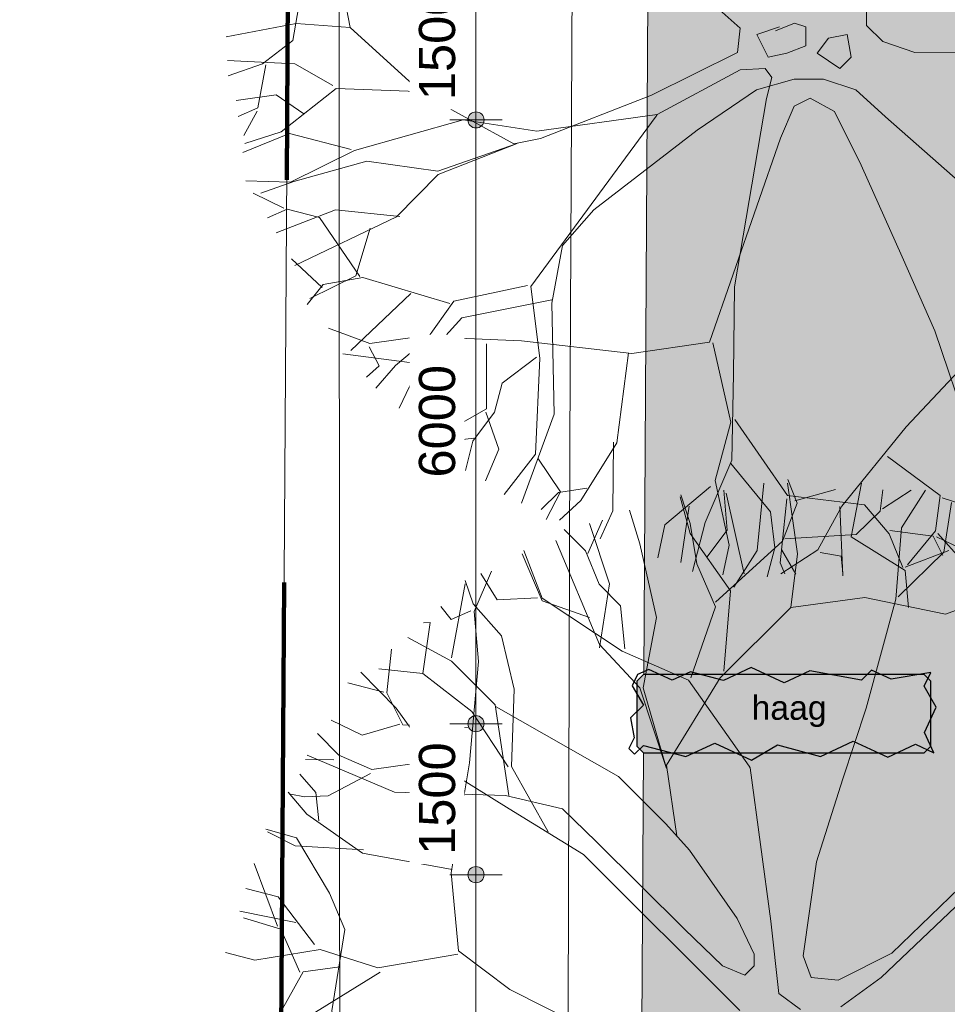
# Model space of a CAD drawing. Header units: millimetres. Extents: x -159785 to 90015, y -49332 to 203345.
# Tile 40 of 63: x -78339 to -69123, y 80529 to 90313. Entities that reach past the tile are written whole.
import ezdxf

# ---------------------------------------------------------------- set-up
doc = ezdxf.new("R2010")
doc.units = ezdxf.units.MM
doc.linetypes.add('IMPORT-KG-PERCEEL-SO', pattern=[19000, 5500, -2000, 0, -2000, 5500, -2000, 0, -2000])
for name, color, linetype, lineweight in [('A--A23__Vloeren', 8, 'Continuous', 9), ('A--L$01A__Algemeen', 7, 'Continuous', 9), ('A--L23__Vloeren', 3, 'Continuous', 9), ('A--LD20__DetailPenFijn', 2, 'Continuous', 9), ('A--LD30__DetailPenMiddel', 3, 'Continuous', 9), ('A--M$01A__Algemeen', 1, 'Continuous', 13), ('A--M$01A__Algemeen-200', 1, 'Continuous', 13), ('A--T$01A__Algemeen', 1, 'Continuous', 13), ('B-WE-KG-GRENS_PERCEEL-G', 30, 'IMPORT-KG-PERCEEL-SO', 25), ('B-WE-OG-TERREIN_ERF-GV', 10, 'Continuous', 20), ('B-WE-OG-TERREIN_OEVER-GV', 10, 'Continuous', 20), ('B-WE-OG-WATER-GV', 4, 'Continuous', 20), ('Montfoort-BGT_aangepast_dwg', 8, 'Continuous', 9), ('Montfoort-KAD_aangepast_dwg', 8, 'Continuous', 9)]:
    doc.layers.add(name, color=color, linetype=linetype, lineweight=lineweight)
doc.styles.add('Arial', font='arial.ttf', dxfattribs={"height": 360})
doc.styles.add('Arial_1', font='arial.ttf', dxfattribs={"height": 240})
doc.dimstyles.new('00_ARC_dimension_1_8mm_afgerond', dxfattribs={"dimscale": 304.8, "dimtxt": 367.293384, "dimasz": 2.099738, "dimexe": 0.853018, "dimexo": 0.0625, "dimgap": 0.328084, "dimtad": 1, "dimdec": 0, "dimrnd": 10, "dimzin": 0, "dimdsep": 46, "dimtxsty": 'Arial', "dimblk1": 'DOTSMALL', "dimblk2": 'DOTSMALL', "dimsah": 1, "dimcen": 0.09, "dimdle": 0.853018, "dimadec": 3, "dimazin": 0, "dimtfac": 1, "dimtdec": 4, "dimtix": 1, "dimtmove": 0, "dimatfit": 3, "dimfxl": 0.853018, "dimfxlon": 1, "dimtvp": 1, "dimtfill": 1, "dimtolj": 1, "dimtzin": 0, "dimarcsym": 2})

# ---------------------------------------------------------------- blocks, each defined once
blk = doc.blocks.new('Montfoort-KAD_aangepast_dwg-2079012-00 Terrein')
at = {"layer": 'B-WE-KG-GRENS_PERCEEL-G', "color": 20, "lineweight": 100, "flags": 128}
blk.add_lwpolyline([(-54284.5, 153418), (-55120.5, 152643), (-56741.5, 151141), (-60450.5, 147523), (-62948.5, 145117), (-63096.5, 144973), (-91308.5, 117039), (-90221.5, 108700), (-90007.5, 106964), (-83169.5, 51422), (-82080.5, 43335), (-80076.5, 30077), (-78588.5, 20148), (-76973.5, 9625), (-75168.5, -1908), (-73237.5, -15841), (-70281.5, -12213), (-66701.5, -7763), (-63537.5, -3908), (-56896.5, 4253), (-54316.5, 7093), (-51376.5, 10773), (-51099.5, 11080), (-48629.5, 13817), (-47856.5, 14673), (-45962.5, 16825), (-37796.5, 27733), (-28336.5, 41693), (-19584.5, 55036), (-15716.5, 60933), (-14652.5, 62720), (-12775.5, 65185), (-11196.5, 67645), (-9509.5, 70144), (-6866.5, 74129), (-5099.5, 76362), (543.5, 86853), (970.5, 87669), (5719.5, 96087), (15523.5, 114613), (21843.5, 126333), (23502.5, 129584), (27859.5, 138119)], dxfattribs=at)
blk = doc.blocks.new('Montfoort-BGT_aangepast_dwg-2210655-00 Terrein')
at = {"layer": 'B-WE-OG-TERREIN_ERF-GV', "color": 8, "lineweight": 9}
for p, q in [((135027.9, -177973.6), (136706.6, -184484.6)), ((136900.2, -185235.7), (138588.8, -191785.1))]:
    blk.add_line(p, q, dxfattribs=at)
at = {"layer": 'B-WE-OG-TERREIN_ERF-GV', "color": 8, "lineweight": 9, "flags": 128}
blk.add_lwpolyline([(105717.8, -169327.9), (124124.1, -164200.2), (136827.6, -213470.3), (138601, -212978), (140023.7, -212549.4), (138746.1, -206813.1), (131371.2, -178112.4), (124707.2, -153794.7), (121964.1, -143377), (104968.8, -165878.6)], close=True, dxfattribs=at)
at = {"layer": 'B-WE-OG-TERREIN_OEVER-GV', "color": 8, "lineweight": 9}
for p, q in [((136706.6, -184484.6), (135027.9, -177973.6)), ((138588.8, -191785.1), (136900.2, -185235.7))]:
    blk.add_line(p, q, dxfattribs=at)
at = {"layer": 'B-WE-OG-TERREIN_OEVER-GV', "color": 8, "lineweight": 9, "flags": 128}
for points in [[(127708.2, -152660.2), (135410.5, -182454.8), (141669.8, -206459), (154195.4, -253976.4)], [(156528.1, -271373.9), (153054, -258874), (149945, -247547.8), (142202.6, -217086.8), (125359.6, -153421.7)], [(124707.2, -153794.7), (131371.2, -178112.4), (138746.1, -206813.1), (140023.7, -212549.4), (146478.4, -241533.9), (147607.4, -245626.6), (154125.7, -271704.7)]]:
    blk.add_lwpolyline(points, dxfattribs=at)
at = {"layer": 'B-WE-OG-WATER-GV', "color": 8, "lineweight": 9, "flags": 128}
for points in [[(154195.4, -253976.4), (141669.8, -206459), (135410.5, -182454.8), (127708.2, -152660.2)], [(125359.6, -153421.7), (142202.6, -217086.8), (149945, -247547.8), (153054, -258874), (156528.1, -271373.9)]]:
    blk.add_lwpolyline(points, dxfattribs=at)
blk = doc.blocks.new('90_GM_boom - 90_GM_boom-2244026-00 Terrein')
at = {"layer": 'A--LD20__DetailPenFijn', "color": 8}
for p, q in [((-438.8, 5110.8), (-372, 5777.7)), ((-38.4, 5077.5), (-138.5, 5777.7)), ((-42, 5579.9), (-133.9, 5816.7)), ((495.5, 5244.2), (595.6, 5777.7)), ((-739.1, 5310.9), (-772.4, 5711)), ((-568.4, 4877.5), (-748.6, 5681.2)), ((-65.4, 5603.7), (336.8, 5717.7)), ((782.7, 5501), (808.5, 5713)), ((806.5, 5524.3), (1091.5, 5710.2)), ((993.2, 5333.8), (1233.1, 5708.8)), ((-1106.1, 5277.5), (-1206.2, 5644.3)), ((-1105.6, 5378.1), (-1197, 5662.1)), ((-187.5, 5203.9), (-42, 5579.9)), ((1415.2, 5093.7), (1491.2, 5588.3)), ((-1606.6, 5177.5), (-1706.7, 5511)), ((544.3, 5267.4), (782.7, 5501)), ((-2123, 5081.6), (-1978, 5410.4)), ((-2146.4, 5105.4), (-2356.4, 5319.7)), ((-1906.9, 4777.4), (-2107.1, 5377.6)), ((-1039.1, 4976.5), (-1105.6, 5378.1)), ((-939.3, 5044.1), (-739.1, 5310.9)), ((938.6, 4626.7), (993.2, 5333.8)), ((-2440.8, 5210.9), (-2007, 4177.2)), ((-705.7, 4710.7), (-1106.1, 5277.5)), ((-854.4, 4597.3), (-187.5, 5203.9)), ((-163.7, 5227.3), (544.3, 5267.4)), ((1029.4, 4910.8), (495.5, 5244.2)), ((-2759.6, 5111.5), (-2575.9, 4637.9)), ((-2008.3, 4773.8), (-2146.4, 5105.4)), ((-1439.8, 4443.9), (-1606.6, 5177.5)), ((-672.3, 4744), (-438.8, 5110.8)), ((962.4, 4650), (1415.2, 5093.7)), ((1029.4, 4944.1), (1463.2, 5110.8)), ((-2574.3, 4610.7), (-2774.5, 5077.5)), ((-105.1, 4544), (-38.4, 5077.5)), ((-3252, 4502.3), (-3078, 4904.9)), ((-854.9, 4550.1), (-1039.1, 4976.5)), ((1062.8, 4544), (1029.4, 4910.8)), ((-3262.6, 4581.2), (-3340.8, 4811.2)), ((-3024.2, 4618.7), (-3186.6, 4879.8)), ((-3475.2, 4043.8), (-3341.7, 4777.4)), ((-1798.3, 4559.4), (-2008.3, 4773.8)), ((-2007, 4143.8), (-1906.9, 4777.4)), ((-772.4, 3910.4), (-705.7, 4710.7)), ((-2623, 4638.4), (-3024.2, 4618.7)), ((-2575.9, 4637.9), (-1779.5, 4111.1)), ((-2107.1, 4443.9), (-2574.3, 4610.7)), ((-105.1, 4544), (629, 4644)), ((629, 4644), (1429.8, 4477.3)), ((644.1, 3544.6), (938.6, 4626.7)), ((1429.8, 4477.3), (1796.8, 4610.7)), ((-3479.3, 4423.7), (-3583.2, 4554.2)), ((-3284.2, 4510.7), (-3479.3, 4423.7)), ((-2979.6, 4261.2), (-3262.6, 4581.2)), ((-3208.3, 4008.5), (-3252, 4502.3)), ((-1755.6, 4134.4), (-1798.3, 4559.4)), ((-1098.2, 3844.9), (-854.9, 4550.1)), ((-805.8, 3843.7), (-105.1, 4544)), ((-1573.3, 3743.7), (-1439.8, 4443.9)), ((-3762.3, 3888.2), (-3687.2, 4393)), ((-3687.2, 4393), (-3753.8, 4389.7)), ((-3475.2, 4010.4), (-3909, 4243.9)), ((-2853.1, 3732.9), (-2979.6, 4261.2)), ((-4117.8, 3694.2), (-4073, 4130.5)), ((-2007, 4177.2), (-1606.6, 3743.7)), ((-1779.5, 4111.1), (-1122.1, 3821.5)), ((-3762.3, 3888.2), (-4198.5, 3933.3)), ((-3041.4, 3577), (-3475.2, 4010.4)), ((-3299.2, 2998.4), (-3208.3, 4008.5)), ((-4376.3, 3900.9), (-4026.3, 3543.6)), ((-3276.1, 3511.5), (-3762.3, 3888.2)), ((-1339.7, 2976.8), (-805.8, 3843.7)), ((-1122.1, 3821.5), (-517.8, 2966.4)), ((-4150.1, 3702.6), (-4505.2, 3795.2)), ((-2881.6, 2963.1), (-2853.1, 3732.9)), ((-1606.6, 3743.7), (-1339.7, 2943.4)), ((-1339.7, 2943.4), (-1573.3, 3743.7)), ((-3959, 3377.1), (-4117.8, 3694.2)), ((-4026.3, 3543.6), (-3631.1, 2997.2)), ((-2907.9, 2676.7), (-3041.4, 3577)), ((-1816.9, 2865), (-3033.6, 3557.9)), ((411.7, 2842.5), (644.1, 3544.6)), ((-4364.7, 3276.1), (-4670.7, 3424.8)), ((-2914.9, 2961.5), (-3276.1, 3511.5)), ((-3991.3, 3385.6), (-4364.7, 3276.1)), ((-3311.9, 3346.3), (-3959, 3377.1)), ((-4597.3, 3077.5), (-4807.3, 3291.9)), ((-4645, 3030.8), (-4928, 3033.6)), ((-4910, 3076.8), (-4042.4, 2710)), ((-4268.6, 2932.7), (-4597.3, 3077.5)), ((-3654.4, 3021), (-4268.6, 2932.7)), ((-3631.1, 2997.2), (-2904.7, 2541.9)), ((-3479.9, 1908.3), (-3299.2, 2998.4)), ((-2515.4, 2313.2), (-2881.6, 2963.1)), ((-1239.5, 2276.2), (-1339.7, 2976.8)), ((-517.8, 2966.4), (-508.2, 2951.2)), ((-508.2, 2951.2), (-303.3, 1427.6)), ((-4823.5, 2706.6), (-4983.6, 2886.1)), ((-4280.4, 2893.6), (-4703.4, 2672.1)), ((-1346, 2394.4), (-1816.9, 2865)), ((150.6, 2014.6), (411.7, 2842.5)), ((-4914.7, 2489.1), (-5098.6, 2709.4)), ((-4936.5, 2660.5), (-5071.4, 2687.2)), ((-4703.4, 2672.1), (-4936.5, 2660.5)), ((-4793.9, 2423.2), (-4823.5, 2706.6)), ((-4042.4, 2710), (-2941.3, 2676.7)), ((-2941.3, 2676.7), (-2374.1, 2543.3)), ((-4360.1, 2103.3), (-4914.7, 2489.1)), ((-2904.7, 2541.9), (-2165.9, 2088.4)), ((-2374.1, 2543.3), (-2036.7, 2215)), ((-1110.5, 2132.9), (-1346, 2394.4)), ((-5016.5, 2255.6), (-5321.2, 2340.7)), ((-5031.1, 2174.9), (-5304.8, 2315.1)), ((-4688.6, 1704), (-5016.5, 2255.6)), ((-4351.6, 2135.6), (-5031.1, 2174.9)), ((-2036.7, 2215), (-1162.8, 1348.5)), ((1975.6, 2153.3), (898.1, 1107.5)), ((-3471.5, 1940.6), (-4360.1, 2103.3)), ((-2165.9, 2088.4), (-613.4, 538)), ((-639.6, 1453.1), (-1110.5, 2132.9)), ((791.4, 867.3), (2055.5, 2072)), ((-5206.6, 1377.5), (-5437.9, 2000.8)), ((17.1, 1080.8), (150.6, 2014.6)), ((-3406.6, 1131.1), (-3479.9, 1908.3)), ((-5197.9, 1667), (-5520.8, 1751.2)), ((-4838.4, 1194.3), (-5197.9, 1667)), ((-4537.2, 1344), (-4688.6, 1704)), ((-5022.4, 1414.5), (-5579.7, 1525.3)), ((-5171.6, 1345.9), (-5544.6, 1461)), ((-469.5, 1100.1), (-639.6, 1453.1)), ((-303.3, 1427.6), (-223.2, 707.2)), ((-4983.6, 920.9), (-5171.6, 1345.9)), ((-4663.9, 535.9), (-4537.2, 1344)), ((-1162.8, 1348.5), (-783.5, 982.5)), ((-5430.7, 1038.5), (-5721.3, 1114.3)), ((-4782.3, 1145.1), (-5430.7, 1038.5)), ((-4209.5, 961.4), (-4782.3, 1145.1)), ((-3415, 1098.9), (-4209.5, 961.4)), ((-2896.9, 748.4), (-3406.6, 1131.1)), ((-469.5, 982.5), (-469.5, 1100.1)), ((97.2, 867.3), (17.1, 1080.8)), ((898.1, 1107.5), (364.2, 840.6)), ((-783.5, 982.5), (-561, 890.9)), ((-561, 890.9), (-469.5, 982.5)), ((-4950.2, 922.6), (-5256.8, 372.8)), ((-4185.6, 920.7), (-4967.3, 435.3)), ((-4585.6, 974.1), (-4950.2, 922.6)), ((364.2, 840.6), (97.2, 867.3)), ((390.9, 573.8), (791.4, 867.3)), ((-1934.7, 263.4), (-2896.9, 748.4)), ((-223.2, 707.2), (-9.6, 547.2)), ((-4527.6, -192.3), (-4663.9, 535.9)), ((-4967.3, 435.3), (-5096.2, -323.7)), ((-890.6, 13.6), (-650.4, -199.9)), ((604.5, 40.2), (604.5, -173.2)), ((-5063.7, -152.1), (-5758.1, -286.9)), ((-4527.6, -192.3), (-5063.7, -152.1)), ((-3793.4, -857.4), (-4527.6, -192.3)), ((-262.3, -187.2), (-487, -262.1)), ((-112.4, -149.8), (-299.7, -224.6)), ((0, -187.2), (-112.4, -149.8)), ((0, -374.4), (0, -187.2)), ((604.5, -173.2), (764.7, -333.3)), ((-650.4, -199.9), (-677.1, -440)), ((-487, -262.1), (-374.7, -486.7)), ((412.1, -262.1), (224.8, -299.5)), ((449.6, -486.7), (412.1, -262.1)), ((-5096.2, -323.7), (-5397.9, -555.2)), ((-187.3, -449.3), (0, -374.4)), ((224.8, -299.5), (112.4, -449.3)), ((764.7, -333.3), (1085, -440)), ((-677.1, -440), (-1531.4, -866.9)), ((-374.7, -486.7), (-187.3, -449.3)), ((112.4, -449.3), (337.2, -599)), ((337.2, -599), (449.6, -486.7)), ((1085, -440), (2806.5, -433)), ((-5077.2, -553.7), (-5746.5, -520.2)), ((-5397.9, -555.2), (-5739, -673)), ((-5365.6, -563.6), (-5442.7, -991.5)), ((-4699.2, -768.8), (-5077.2, -553.7)), ((-1476.8, -1057), (-652.6, -612.5)), ((-652.6, -612.5), (-404.1, -599.4)), ((-404.1, -599.4), (-338.6, -690.9)), ((-116.4, -706.8), (-490.2, -813.5)), ((-338.6, -690.9), (-391, -900.1)), ((177.3, -706.8), (-116.4, -706.8)), ((497.7, -813.5), (177.3, -706.8)), ((-5262.1, -863.6), (-5660, -916.8)), ((-4985.7, -1050.3), (-5262.1, -863.6)), ((-4664.3, -800.5), (-5210.5, -1228.5)), ((-3861.7, -827.4), (-4664.3, -800.5)), ((-2901, -1347.5), (-3793.4, -857.4)), ((-1531.4, -866.9), (-2635.5, -1296)), ((-490.2, -813.5), (-1077.5, -1213.8)), ((791.4, -1080.3), (497.7, -813.5)), ((-391, -900.1), (-709.7, -2769.1)), ((-249.9, -1293.8), (-116.4, -973.6)), ((-116.4, -973.6), (43.8, -893.6)), ((43.8, -893.6), (284.1, -1027)), ((-5442.7, -991.5), (-5637.8, -1078.4)), ((-5451.1, -1023.7), (-5583, -1265)), ((-1484.9, -1073.1), (-2732.9, -2766.1)), ((-2673.6, -1221.9), (-1476.8, -1057)), ((-1476.8, -1057), (-1484.9, -1073.1)), ((284.1, -1027), (551.1, -1560.6)), ((-4483.8, -1413.7), (-3404.4, -1109.3)), ((-3404.4, -1109.3), (-2673.6, -1221.9)), ((1917.6, -2076), (791.4, -1080.3)), ((-5129.6, -1245.4), (-5592.7, -1434.8)), ((-5210.5, -1228.5), (-5571.9, -1346.7)), ((-4516.1, -1405.3), (-5129.6, -1245.4)), ((-1077.5, -1213.8), (-2105.6, -2005.9)), ((-2867.7, -1345.9), (-3655.4, -1618.9)), ((-3653.7, -1652.2), (-2867.7, -1345.9)), ((-2635.5, -1296), (-2901, -1347.5)), ((-955, -3320.3), (-249.9, -1293.8)), ((-5118.2, -1730.8), (-4483.8, -1413.7)), ((-4361.4, -1520.4), (-5085.8, -1723.5)), ((-3655.4, -1618.9), (-4361.4, -1520.4)), ((551.1, -1560.6), (958.3, -2471.3)), ((-4066.8, -2073.7), (-3653.7, -1652.2)), ((-5563.1, -1718.2), (-5118.2, -1730.8)), ((-5085.8, -1723.5), (-5413.8, -1840)), ((-5185.5, -1988.9), (-5491.5, -1840.2)), ((-5153.2, -1997.3), (-5348.3, -2084.3)), ((-4671.2, -2003.5), (-5260.7, -2233.3)), ((-4830.3, -2081.5), (-5153.2, -1997.3)), ((-4033.5, -2072), (-4671.2, -2003.5)), ((-2105.6, -2005.9), (-2416.7, -2359.1)), ((-5077.6, -2558.3), (-4066.8, -2073.7)), ((-4431.4, -2667.9), (-4830.3, -2081.5)), ((-4328.2, -2186.9), (-4471.5, -2661.8)), ((-2416.7, -2359.1), (-2521.7, -2932.3)), ((-4804.8, -2777.3), (-5109.5, -2491.1)), ((958.3, -2471.3), (1282.6, -3206.8)), ((-4471.5, -2661.8), (-4927.8, -2884.9)), ((-4399.1, -2676.3), (-4796.4, -2745.1)), ((-3535.8, -2935.8), (-4399.1, -2676.3)), ((-4796.4, -2745.1), (-4952.1, -2945.7)), ((-3923.2, -2834.8), (-4519.6, -3403)), ((-2765.2, -2757.7), (-3495.1, -2912)), ((-2732.9, -2766.1), (-2642.8, -3478.7)), ((-709.7, -2769.1), (-718.3, -3635.8)), ((-3495.1, -2912), (-3765.9, -3289.4)), ((-2523.4, -2899), (-3415.9, -3077)), ((-2521.7, -2932.3), (-2500.3, -4033.7)), ((-3415.9, -3077), (-3827.3, -3531.8)), ((-4740.4, -3179.5), (-4329.6, -3333.2)), ((1282.6, -3206.8), (1640.2, -4269.7)), ((-4329.6, -3333.2), (-3838.6, -3265.1)), ((-3765.9, -3289.4), (-4076, -3553.1)), ((-3838.6, -3265.1), (-2825.3, -3305.7)), ((-2825.3, -3305.7), (-1727.6, -3432)), ((-1727.6, -3432), (-955, -3320.3)), ((-4336.4, -3365.9), (-4239.9, -3556.4)), ((-3172.1, -3335.7), (-3170.8, -3983.6)), ((-922.3, -3327.1), (-745.6, -4113.7)), ((1753.4, -3355.8), (996.5, -4160.8)), ((-3860.6, -3533.4), (-4599.9, -3436.5)), ((-2675.1, -3470.3), (-3017.5, -3725.7)), ((-2642.8, -3478.7), (-2684.6, -4432.7)), ((-1760.2, -3425.2), (-1878.6, -4320.8)), ((-4239.9, -3556.4), (-4365, -3666.7)), ((-4076, -3553.1), (-4272.4, -3777.6)), ((-3827.3, -3531.8), (-4038.9, -3976.6)), ((-718.3, -3635.8), (-734.8, -4493)), ((-3017.5, -3725.7), (-3093.2, -4016.1)), ((-3170.8, -3983.6), (-3479.6, -4157.8)), ((-3093.2, -4016.1), (-3306.5, -4305.1)), ((-3177.6, -4016.2), (-3049.8, -4383.7)), ((-2500.3, -4033.7), (-2823.6, -4918.4)), ((-706.1, -4087.8), (-182.5, -4844.5)), ((-3479.6, -4157.8), (-3917.5, -4134.8)), ((-3486.4, -4190.5), (-3561.2, -4549.8)), ((-745.6, -4113.7), (-900.7, -4694.9)), ((996.5, -4160.8), (358.7, -4949.3)), ((-3298.1, -4272.8), (-3654.6, -4317.7)), ((-3306.5, -4305.1), (-3382.2, -4595.4)), ((-3049.8, -4383.7), (-3183.1, -4696.7)), ((-1878.6, -4320.8), (-2236.4, -4893.9)), ((-1911.3, -4314), (-1916.7, -4994.5)), ((-2684.6, -4432.7), (-2996.1, -4833.9)), ((-2660.9, -4473.2), (-2437.4, -4807.3)), ((-734.8, -4493), (-999.9, -5113.1)), ((813.4, -4456.9), (1333.9, -4842.7)), ((-743.2, -4525.3), (-351.4, -5006.5)), ((-900.7, -4694.9), (-761.9, -5337.3)), ((-2176.5, -4770), (-2458.1, -4813.6)), ((-946.9, -4753.4), (-1401.2, -5136)), ((-2458.1, -4813.6), (-2629.5, -4982.4)), ((-2437.4, -4807.3), (-2577.7, -5080.8)), ((-189.3, -4877.1), (-253.3, -5511.4)), ((-182.5, -4844.5), (581.9, -4935.5)), ((1333.9, -4842.7), (1289.2, -5194.5)), ((1356, -4867.7), (1727.1, -4984.6)), ((-2236.4, -4893.9), (-2447.2, -5088.6)), ((-1157.7, -4948.1), (-1240.8, -5510.2)), ((358.7, -4949.3), (120.2, -5383.9)), ((339.8, -4953.2), (367, -5640.6)), ((581.9, -4935.5), (828.1, -5225.4)), ((-1916.7, -4994.5), (-2043.3, -5275)), ((-351.4, -5006.5), (-306.4, -5362.8)), ((-1401.2, -5136), (-1469.3, -5462.6)), ((-999.9, -5113.1), (-1126.1, -5597.1)), ((828.1, -5225.4), (962.8, -5560.1)), ((834.9, -5192.7), (1266.1, -5248.4)), ((1289.2, -5194.5), (1009.2, -5532)), ((1266.1, -5248.4), (1362.7, -5438.9)), ((1298.8, -5255.2), (1546.3, -5374.9)), ((1311.4, -5219.5), (1554.9, -5494.1)), ((-761.9, -5337.3), (-823.2, -5631.3)), ((-306.4, -5362.8), (-382.1, -5653.2)), ((-241.8, -5379.6), (-98.6, -5623.7)), ((120.2, -5383.9), (-248.4, -5621.6)), ((142.3, -5408.9), (352.8, -5445.2)), ((352.8, -5445.2), (366.5, -5611.4)), ((-253.3, -5511.4), (-208.4, -5623))]:
    blk.add_line(p, q, dxfattribs=at)
blk = doc.blocks.new('DIMBLOCK45-00 Terrein')
at = {"layer": 'A--M$01A__Algemeen-200'}
h = blk.add_hatch(color=256, dxfattribs=at)
edge = h.paths.add_edge_path()
edge.add_arc((-73805.5, 81816.7), 80, 0, 360)
h = blk.add_hatch(color=256, dxfattribs=at)
edge = h.paths.add_edge_path()
edge.add_arc((-73805.5, 75816.9), 80, 0, 360)
for p, q in [((-73805.5, 81816.7), (-74065.5, 81816.7)), ((-73805.5, 75816.9), (-73805.5, 81816.7)), ((-73805.5, 81816.7), (-73545.5, 81816.7)), ((-73805.5, 75816.9), (-74065.5, 75816.9)), ((-73805.5, 75816.9), (-73545.5, 75816.9))]:
    blk.add_line(p, q, dxfattribs=at)
for centre in [(-73805.5, 81816.7), (-73805.5, 75816.9)]:
    blk.add_circle(centre, 80, dxfattribs=at)
at = {"layer": 'A--M$01A__Algemeen-200', "color": 0, "insert": (-74372.9, 78263), "char_height": 360, "width": 1329.037, "attachment_point": 1, "rotation": 90, "line_spacing_factor": 0.941778, "style": 'Arial', "bg_fill": 3, "box_fill_scale": 1.25, "bg_fill_color": 256, "bg_fill_true_color": 13158600, "bg_fill_transparency": 0}
blk.add_mtext('6000', dxfattribs=at)
blk = doc.blocks.new('_DotSmall')
at = {"color": 0, "linetype": 'ByBlock', "const_width": 0.5}
blk.add_lwpolyline([(-0.0625, 0, 1), (0.0625, 0, 1)], format="xyb", close=True, dxfattribs=at)
blk = doc.blocks.new('DIMBLOCK46-00 Terrein')
at = {"layer": 'A--M$01A__Algemeen-200'}
h = blk.add_hatch(color=256, dxfattribs=at)
edge = h.paths.add_edge_path()
edge.add_arc((-73805.5, 83316.9), 80, 0, 360)
h = blk.add_hatch(color=256, dxfattribs=at)
edge = h.paths.add_edge_path()
edge.add_arc((-73805.5, 81816.7), 80, 0, 360)
for p, q in [((-73805.5, 83316.9), (-74065.5, 83316.9)), ((-73805.5, 81816.7), (-73805.5, 83316.9)), ((-73805.5, 83316.9), (-73545.5, 83316.9)), ((-73805.5, 81816.7), (-74065.5, 81816.7)), ((-73805.5, 81816.7), (-73545.5, 81816.7))]:
    blk.add_line(p, q, dxfattribs=at)
for centre in [(-73805.5, 83316.9), (-73805.5, 81816.7)]:
    blk.add_circle(centre, 80, dxfattribs=at)
at = {"layer": 'A--M$01A__Algemeen-200', "color": 0, "insert": (-74372.9, 82013), "char_height": 360, "width": 1329.037, "attachment_point": 1, "rotation": 90, "line_spacing_factor": 0.941778, "style": 'Arial', "bg_fill": 3, "box_fill_scale": 1.25, "bg_fill_color": 256, "bg_fill_true_color": 13158600, "bg_fill_transparency": 0}
blk.add_mtext('1500', dxfattribs=at)
blk = doc.blocks.new('DIMBLOCK47-00 Terrein')
at = {"layer": 'A--M$01A__Algemeen-200'}
h = blk.add_hatch(color=256, dxfattribs=at)
edge = h.paths.add_edge_path()
edge.add_arc((-73805.5, 89316.7), 80, 0, 360)
h = blk.add_hatch(color=256, dxfattribs=at)
edge = h.paths.add_edge_path()
edge.add_arc((-73805.5, 83316.9), 80, 0, 360)
for p, q in [((-73805.5, 89316.7), (-74065.5, 89316.7)), ((-73805.5, 83316.9), (-73805.5, 89316.7)), ((-73805.5, 89316.7), (-73545.5, 89316.7)), ((-73805.5, 83316.9), (-74065.5, 83316.9)), ((-73805.5, 83316.9), (-73545.5, 83316.9))]:
    blk.add_line(p, q, dxfattribs=at)
for centre in [(-73805.5, 89316.7), (-73805.5, 83316.9)]:
    blk.add_circle(centre, 80, dxfattribs=at)
at = {"layer": 'A--M$01A__Algemeen-200', "color": 0, "insert": (-74372.9, 85763), "char_height": 360, "width": 1329.037, "attachment_point": 1, "rotation": 90, "line_spacing_factor": 0.941778, "style": 'Arial', "bg_fill": 3, "box_fill_scale": 1.25, "bg_fill_color": 256, "bg_fill_true_color": 13158600, "bg_fill_transparency": 0}
blk.add_mtext('6000', dxfattribs=at)
blk = doc.blocks.new('DIMBLOCK48-00 Terrein')
at = {"layer": 'A--M$01A__Algemeen-200'}
h = blk.add_hatch(color=256, dxfattribs=at)
edge = h.paths.add_edge_path()
edge.add_arc((-73805.5, 90816.9), 80, 0, 360)
h = blk.add_hatch(color=256, dxfattribs=at)
edge = h.paths.add_edge_path()
edge.add_arc((-73805.5, 89316.7), 80, 0, 360)
for p, q in [((-73805.5, 90816.9), (-74065.5, 90816.9)), ((-73805.5, 89316.7), (-73805.5, 90816.9)), ((-73805.5, 90816.9), (-73545.5, 90816.9)), ((-73805.5, 89316.7), (-74065.5, 89316.7)), ((-73805.5, 89316.7), (-73545.5, 89316.7))]:
    blk.add_line(p, q, dxfattribs=at)
for centre in [(-73805.5, 90816.9), (-73805.5, 89316.7)]:
    blk.add_circle(centre, 80, dxfattribs=at)
at = {"layer": 'A--M$01A__Algemeen-200', "color": 0, "insert": (-74372.9, 89513), "char_height": 360, "width": 1329.037, "attachment_point": 1, "rotation": 90, "line_spacing_factor": 0.941778, "style": 'Arial', "bg_fill": 3, "box_fill_scale": 1.25, "bg_fill_color": 256, "bg_fill_true_color": 13158600, "bg_fill_transparency": 0}
blk.add_mtext('1500', dxfattribs=at)

msp = doc.modelspace()

# ---------------------------------------------------------------- hatches: boundary and pattern name
at = {"layer": 'A--A23__Vloeren'}
h = msp.add_hatch(color=256, dxfattribs=at)
h.paths.add_polyline_path([(-69013.7, 59316.5), (-62944, 59316.5), (-62944, 60816.9), (-69013.7, 60816.9)])
h.paths.add_polyline_path([(-69013.7, 66816.5), (-62944, 66816.5), (-62944, 68316.9), (-69013.7, 68316.9)])
h.paths.add_polyline_path([(-69013.6, 81816.5), (-62943.9, 81816.5), (-62943.9, 77706.1), (-59838.3, 77687.3), (-59738, 77693.5), (-59639, 77710.9), (-59542.5, 77739.2), (-59449.8, 77778.1), (-59362.1, 77827.1), (-59280.3, 77885.5), (-59205.6, 77952.8), (-59138.8, 78027.9), (-59080.8, 78110), (-59032.4, 78198.1), (-58994, 78291.1), (-58966.3, 78387.7), (-58949.6, 78486.9), (-58943.9, 78586.7), (-58944.2, 83091.3), (-58949.6, 83187.5), (-58966.6, 83287.4), (-58994.8, 83384.7), (-59033.7, 83478.2), (-59082.9, 83566.8), (-59141.7, 83649.3), (-59209.5, 83724.7), (-59285.3, 83791.9), (-59368.1, 83850.2), (-59457, 83898.8), (-59550.8, 83937.2), (-59648.3, 83964.7), (-59748.3, 83981.1), (-59849.5, 83986.7), (-62943.9, 84006.1), (-62943.9, 83316.9), (-69013.6, 83316.9)])
h.paths.add_polyline_path([(-65217.2, 5130.1), (-64924.1, 5138.7), (-64631.7, 5159.7), (-64340.4, 5193), (-64050.8, 5238.6), (-63763.3, 5296.4), (-63478.6, 5366.4), (-63197, 5448.2), (-62919.2, 5541.9), (-62645.6, 5647.3), (-62376.7, 5764.2), (-62113, 5892.3), (-61854.9, 6031.4), (-61602.9, 6181.3), (-61357.5, 6341.8), (-55876.5, 11537.8), (-52952.5, 14022.3), (-49567.2, 17289.9), (-51546.5, 19321.9), (-63374.1, 6585.8), (-71434.5, 14071.2), (-68032, 17735), (-71695.8, 21137.5), (-63189.7, 30296.9), (-59525.9, 26894.5), (-58627.2, 27862.1), (-58634.6, 27885.5), (-58716.3, 28187.6), (-58785.7, 28492.8), (-58842.6, 28800.5), (-58887, 29110.3), (-58918.7, 29421.6), (-58938.9, 29789.1), (-58944.2, 30046.9), (-58944.2, 30586.7), (-58949.9, 30687.5), (-58966.9, 30787.4), (-58995.1, 30884.7), (-59034, 30978.2), (-59083.2, 31066.8), (-59142, 31149.3), (-59209.7, 31224.7), (-59285.5, 31291.9), (-59368.4, 31350.2), (-59457.3, 31398.8), (-59551.1, 31437.2), (-59648.6, 31464.7), (-59748.6, 31481.1), (-59849.8, 31486.7), (-62944.1, 31506.1), (-62944.2, 30816.9), (-69013.9, 30816.9), (-69013.8, 36816.5), (-62944.1, 36816.5), (-62944.1, 32706.1), (-59838.5, 32687.3), (-59738.2, 32693.5), (-59639.2, 32710.9), (-59542.7, 32739.2), (-59450.1, 32778.1), (-59362.3, 32827.1), (-59280.5, 32885.5), (-59205.8, 32952.8), (-59139, 33027.9), (-59081, 33110), (-59032.6, 33198.1), (-58994.3, 33291.1), (-58966.5, 33387.7), (-58949.8, 33486.9), (-58944.1, 33586.7), (-58944.2, 38087.4), (-58949.8, 38187.5), (-58966.9, 38287.4), (-58995, 38384.7), (-59033.9, 38478.2), (-59083.1, 38566.8), (-59142, 38649.3), (-59209.7, 38724.7), (-59285.5, 38791.9), (-59368.3, 38850.2), (-59457.2, 38898.8), (-59551, 38937.2), (-59648.5, 38964.7), (-59748.5, 38981.1), (-59849.7, 38986.7), (-62936.1, 39006), (-62936.1, 38316.9), (-69013.9, 38316.9), (-69013.8, 44316.7), (-62936.1, 44316.5), (-62936.1, 40206), (-59838.5, 40187.3), (-59738.2, 40193.5), (-59639.2, 40210.9), (-59542.7, 40239.2), (-59450, 40278.1), (-59362.2, 40327.1), (-59280.5, 40385.5), (-59205.7, 40452.8), (-59139, 40527.9), (-59081, 40610), (-59032.6, 40698.1), (-58994.2, 40791.1), (-58966.5, 40887.7), (-58949.7, 40986.9), (-58944.1, 41086.7), (-58944.2, 45588), (-58949.8, 45687.5), (-58966.8, 45787.4), (-58995, 45884.7), (-59033.9, 45978.2), (-59083.1, 46066.8), (-59141.9, 46149.3), (-59209.7, 46224.7), (-59285.4, 46291.9), (-59368.3, 46350.2), (-59457.2, 46398.8), (-59551, 46437.2), (-59648.5, 46464.7), (-59748.5, 46481.1), (-59849.7, 46486.7), (-62944.1, 46506.1), (-62944.1, 45816.9), (-69013.8, 45816.9), (-69013.7, 51816.5), (-62944.1, 51816.5), (-62944.1, 47706.1), (-59838.5, 47687.3), (-59738.1, 47693.5), (-59639.1, 47710.9), (-59542.7, 47739.2), (-59450, 47778.1), (-59362.2, 47827.1), (-59280.4, 47885.5), (-59205.7, 47952.8), (-59138.9, 48027.9), (-59081, 48110), (-59032.5, 48198.1), (-58994.2, 48291.1), (-58966.5, 48387.7), (-58949.7, 48486.9), (-58944.1, 48586.7), (-58944.2, 53088.7), (-58949.7, 53187.5), (-58966.8, 53287.4), (-58994.9, 53384.7), (-59033.9, 53478.2), (-59083.1, 53566.8), (-59141.9, 53649.3), (-59209.6, 53724.7), (-59285.4, 53791.9), (-59368.3, 53850.2), (-59457.2, 53898.8), (-59551, 53937.2), (-59648.5, 53964.7), (-59748.5, 53981.1), (-59849.7, 53986.7), (-62944, 54006.1), (-62944.1, 53316.9), (-69013.8, 53316.9), (-69013.6, 74316.5), (-62943.9, 74316.5), (-62943.9, 70206.1), (-59838.4, 70187.3), (-59738, 70193.5), (-59639, 70210.9), (-59542.6, 70239.2), (-59449.9, 70278.1), (-59362.1, 70327.1), (-59280.3, 70385.5), (-59205.6, 70452.8), (-59138.8, 70527.9), (-59080.9, 70610), (-59032.4, 70698.1), (-58994.1, 70791.1), (-58966.4, 70887.7), (-58949.6, 70986.9), (-58944, 71086.7), (-58944.2, 75590.7), (-58949.6, 75687.5), (-58966.7, 75787.4), (-58994.8, 75884.7), (-59033.8, 75978.2), (-59082.9, 76066.8), (-59141.8, 76149.3), (-59209.5, 76224.7), (-59285.3, 76291.9), (-59368.2, 76350.2), (-59457.1, 76398.8), (-59550.8, 76437.2), (-59648.4, 76464.7), (-59748.3, 76481.1), (-59849.5, 76486.7), (-62943.9, 76506.1), (-62943.9, 75816.9), (-69013.7, 75816.9), (-69013.6, 89316.5), (-62943.9, 89316.5), (-62943.9, 85206.1), (-59838.3, 85187.3), (-59738, 85193.5), (-59638.9, 85210.9), (-59542.5, 85239.2), (-59449.8, 85278.1), (-59362, 85327.1), (-59280.3, 85385.5), (-59205.5, 85452.8), (-59138.8, 85527.9), (-59080.8, 85610), (-59032.3, 85698.1), (-58994, 85791.1), (-58966.3, 85887.7), (-58949.5, 85986.9), (-58943.9, 86086.7), (-58944.2, 90592), (-58949.6, 90687.5), (-58966.6, 90787.4), (-58994.8, 90884.7), (-59033.7, 90978.2), (-59082.9, 91066.8), (-59141.7, 91149.3), (-59209.4, 91224.7), (-59285.2, 91291.9), (-59368.1, 91350.2), (-59457, 91398.8), (-59550.8, 91437.2), (-59648.3, 91464.7), (-59748.3, 91481.1), (-59849.5, 91486.7), (-62943.8, 91506.1), (-62943.9, 90816.9), (-69013.6, 90816.9), (-69013.5, 96816.5), (-62943.8, 96816.5), (-62943.8, 92706.1), (-59838.3, 92687.3), (-59737.9, 92693.5), (-59638.9, 92710.9), (-59542.5, 92739.2), (-59449.8, 92778.1), (-59362, 92827.1), (-59280.2, 92885.5), (-59205.5, 92952.8), (-59138.7, 93027.9), (-59080.7, 93110), (-59032.3, 93198.1), (-58994, 93291.1), (-58966.3, 93387.7), (-58949.5, 93486.9), (-58943.9, 93625.5), (-58937.7, 94068.5), (-58919.3, 94511.1), (-58888.7, 94953), (-58845.8, 95393.9), (-58790.8, 95833.5), (-58723.6, 96271.3), (-58644.3, 96707.2), (-58552.9, 97140.7), (-58449.6, 97571.4), (-58334.4, 97999.2), (-58207.5, 98423.6), (-58068.8, 98844.3), (-57977.3, 99102.3), (-57948, 99199.3), (-57929.8, 99298.9), (-57923, 99399.9), (-57929.8, 99515.9), (-57948, 99618), (-57970.3, 99698.7), (-58008.1, 99792.7), (-58056.2, 99881.8), (-58114.1, 99965), (-58180.8, 100041.1), (-58255.8, 100109.2), (-58337.9, 100168.5), (-58426.1, 100218.2), (-58519.4, 100257.7), (-58616.5, 100286.4), (-58723.6, 100304.5), (-58845.8, 100310.6), (-62943.8, 100336.1), (-62943.8, 99516.4), (-69013.5, 99516.4), (-69013.5, 102516.1), (-62943.8, 102516.1), (-62943.8, 101536.2), (-57392.1, 101501.5), (-57289.2, 101506.8), (-57187.6, 101523.8), (-57088.6, 101552.2), (-56993.4, 101591.9), (-56903.5, 101642.1), (-56816.5, 101705.3), (-56743.6, 101771.7), (-56675.9, 101849.3), (-56622, 101926.3), (-56552.7, 102039.7), (-56455.8, 102194.4), (-56403.2, 102357.9), (-56359.7, 102537), (-56330.7, 102707.6), (-56314.1, 102864.6), (-56308.3, 103049.3), (-56314.5, 103218.8), (-56330.7, 103378.8), (-56359.7, 103548.1), (-56400.3, 103715), (-56452.2, 103878.8), (-56515.3, 104038.5), (-56589.1, 104193.6), (-56673.5, 104343.2), (-56767.9, 104486.7), (-56871.9, 104623.4), (-56997.5, 104764.9), (-57106.9, 104873.7), (-57236.7, 104986.2), (-57373.9, 105089.5), (-65648.8, 110883.6), (-65896.9, 111064.5), (-66138, 111254.9), (-66371.6, 111454.4), (-66597.3, 111662.7), (-66814.9, 111879.5), (-67024, 112104.5), (-67224.3, 112337.4), (-67415.5, 112577.8), (-67623.4, 112863.9), (-67769.5, 113079.7), (-67931.8, 113340.4), (-68084, 113607.2), (-68225.8, 113879.7), (-68357.1, 114157.4), (-68477.6, 114439.9), (-68587.2, 114726.9), (-68685.7, 115017.8), (-68772.9, 115312.3), (-68848.8, 115610), (-68913.2, 115910.3), (-68966, 116212.9), (-69007.1, 116517.3), (-69036.6, 116823), (-69055, 117170.5), (-69060.1, 117436.8), (-69060.1, 120428.1), (-69590.2, 120426.1), (-69580.2, 117806.1), (-72309.6, 117736.4), (-72262.8, 117672.7), (-72201.1, 117579.4), (-72133.7, 117461.7), (-72074, 117339), (-72023.9, 117212.5), (-71981.2, 117083), (-71947.8, 116951.6), (-72094, 91304.7), (-69353.6, 91304.7), (-69288.1, 91239.2), (-69288.1, 90594.1), (-69353.7, 90528.6), (-72098.4, 90528.6), (-72136.8, 83804.7), (-69353.7, 83804.7), (-69288.2, 83739.2), (-69288.2, 83094.1), (-69353.7, 83028.6), (-72141.2, 83028.6), (-72179.8, 76265.6), (-72140.7, 76304.7), (-69353.7, 76304.7), (-69288.2, 76239.2), (-69288.2, 75594.1), (-69353.7, 75528.6), (-72140.7, 75528.6), (-72183.7, 75571.6), (-72262.8, 61709), (-72343.6, 32241.5), (-72306.6, 20642.3), (-72207.3, 11964.4), (-72196.9, 11671.4), (-72174.1, 11379.1), (-72139, 11088), (-72091.6, 10798.7), (-72032, 10511.6), (-71960.3, 10227.3), (-71876.7, 9946.3), (-71781.3, 9669), (-71674.2, 9396.1), (-71555.7, 9127.9), (-71426, 8865), (-71285.2, 8607.7), (-71133.7, 8356.7), (-70971.8, 8112.3), (-70799.6, 7875), (-70617.6, 7645.1), (-70426, 7423.2), (-70194.7, 7179.7), (-70015.6, 7004.5), (-69797.5, 6808.6), (-69571.2, 6622.1), (-69337.3, 6445.3), (-69096.2, 6278.5), (-68848.2, 6122.1), (-68593.8, 5976.3), (-68333.5, 5841.4), (-68067.7, 5717.6), (-67796.9, 5605.2), (-67521.6, 5504.3), (-67242.3, 5415.2), (-66959.5, 5337.9), (-66673.6, 5272.7), (-66385.3, 5219.5), (-66094.9, 5178.7), (-65803.1, 5150.1), (-65510.4, 5133.9)])
h.paths.add_polyline_path([(-53204.1, 21023.6), (-55039.7, 22908.1), (-55129.3, 22811.5)])
h.paths.add_polyline_path([(-69354, 30528.6), (-72140.9, 30528.6), (-72206.5, 30594.1), (-72206.5, 31239.2), (-72140.9, 31304.7), (-69353.9, 31304.7), (-69288.4, 31239.2), (-69288.4, 30594.1), (-69353.9, 30528.6)])
h.paths.add_polyline_path([(-59737.7, 30538.8), (-62524.7, 30538.8), (-62590.2, 30604.4), (-62590.2, 31249.4), (-62524.7, 31315), (-59737.7, 31315), (-59672.2, 31249.4), (-59672.2, 30604.4), (-59737.7, 30538.8)])
h.paths.add_polyline_path([(-69353.9, 38028.6), (-72140.9, 38028.6), (-72206.4, 38094.1), (-72206.4, 38739.2), (-72140.8, 38804.7), (-69353.9, 38804.7), (-69288.4, 38739.2), (-69288.4, 38094.1), (-69353.9, 38028.6)])
h.paths.add_polyline_path([(-59748.5, 38038.8), (-62524.7, 38038.8), (-62590.2, 38104.4), (-62590.2, 38749.4), (-62524.7, 38815), (-59737.7, 38815), (-59672.2, 38749.4), (-59672.2, 38104.4), (-59738.2, 38038.8)])
h.paths.add_polyline_path([(-69353.9, 45528.6), (-72140.9, 45528.6), (-72206.4, 45594.1), (-72206.4, 46239.2), (-72140.8, 46304.7), (-72140.8, 46304.7), (-69353.9, 46304.7), (-69288.3, 46239.2), (-69288.3, 45594.1), (-69353.9, 45528.6)])
h.paths.add_polyline_path([(-59738.1, 45538.8), (-62524.6, 45538.8), (-62590.2, 45604.4), (-62590.2, 46249.4), (-62524.6, 46315), (-59737.7, 46315), (-59672.1, 46249.4), (-59672.1, 45604.4), (-59737.7, 45538.8)])
h.paths.add_polyline_path([(-69353.9, 53028.6), (-72140.9, 53028.7), (-72206.3, 53094.1), (-72206.3, 53739.2), (-72140.8, 53804.7), (-72140.8, 53804.7), (-69353.8, 53804.7), (-69288.3, 53739.2), (-69288.3, 53094.1), (-69353.8, 53028.6)])
h.paths.add_polyline_path([(-59849.7, 53038.8), (-62524.6, 53038.8), (-62590.1, 53104.4), (-62590.1, 53749.4), (-62524.6, 53815), (-59737.6, 53815), (-59672.1, 53749.4), (-59672.1, 53104.4), (-59738.1, 53038.8), (-59838.4, 53038.8)])
h.paths.add_polyline_path([(-59849.7, 55186.8), (-59738.1, 55193.5), (-59639.1, 55210.9), (-59542.6, 55239.2), (-59449.9, 55278.1), (-59362.2, 55327.1), (-59280.4, 55385.5), (-59205.7, 55452.8), (-59138.9, 55527.9), (-59080.9, 55610), (-59032.5, 55698.1), (-58994.1, 55791.2), (-58966.4, 55887.9), (-58949.6, 55987.6), (-58944, 56086.7), (-58944.2, 60589.4), (-58949.7, 60687.5), (-58966.7, 60787.4), (-58994.9, 60884.7), (-59033.8, 60978.2), (-59083, 61066.8), (-59141.9, 61149.3), (-59209.6, 61224.7), (-59285.4, 61291.9), (-59368.2, 61350.2), (-59457.1, 61398.8), (-59550.9, 61437.2), (-59648.4, 61464.7), (-59748.4, 61481.1), (-59849.6, 61486.7), (-62944, 61506.1), (-62944, 55206.1), (-60662.4, 55191.8)])
h.paths.add_polyline_path([(-70194.7, 60528.6), (-72140.8, 60528.6), (-72206.3, 60594.2), (-72206.3, 61239.2), (-72140.8, 61304.8), (-69353.8, 61304.7), (-69288.3, 61239.2), (-69288.3, 60594.2), (-69353.9, 60528.6)])
h.paths.add_polyline_path([(-59737.6, 60538.8), (-62524.6, 60538.8), (-62590.1, 60604.4), (-62590.1, 61249.4), (-62524.6, 61315), (-59737.6, 61315), (-59672.1, 61249.4), (-59672.1, 60604.4), (-59737.6, 60538.8)])
h.paths.add_polyline_path([(-59849.6, 62686.8), (-59738.1, 62693.5), (-59639.1, 62710.9), (-59542.6, 62739.2), (-59449.9, 62778.1), (-59362.1, 62827.1), (-59280.4, 62885.5), (-59205.6, 62952.8), (-59138.9, 63027.9), (-59080.9, 63110), (-59032.4, 63198.1), (-58994.1, 63291.1), (-58966.4, 63387.7), (-58949.6, 63486.9), (-58944, 63586.7), (-58944.2, 68090), (-58949.7, 68187.5), (-58966.7, 68287.4), (-58994.9, 68384.7), (-59033.8, 68478.2), (-59083, 68566.8), (-59141.8, 68649.3), (-59209.6, 68724.7), (-59285.3, 68791.9), (-59368.2, 68850.2), (-59457.1, 68898.8), (-59550.9, 68937.2), (-59648.4, 68964.7), (-59748.4, 68981.1), (-59849.6, 68986.7), (-62943.9, 69006.1), (-62944, 62706.1), (-60662.4, 62691.8)])
h.paths.add_polyline_path([(-70194.7, 68028.6), (-72140.7, 68028.6), (-72206.3, 68094.1), (-72206.3, 68739.2), (-72140.7, 68804.7), (-72140.7, 68804.7), (-69353.8, 68804.7), (-69288.2, 68739.2), (-69288.2, 68094.1), (-69353.8, 68028.6), (-69625.6, 68028.6)])
h.paths.add_polyline_path([(-59849.6, 68038.8), (-62524.5, 68038.9), (-62590.1, 68104.4), (-62590.1, 68749.4), (-62524.5, 68815), (-59737.5, 68815), (-59672, 68749.5), (-59672, 68104.4), (-59738, 68038.8), (-59838.4, 68038.8)])
h.paths.add_polyline_path([(-59748.3, 75538.8), (-62524.5, 75538.8), (-62590, 75604.4), (-62590, 76249.4), (-62524.5, 76315), (-62524.5, 76315), (-59737.5, 76315), (-59672, 76249.4), (-59672, 75604.4), (-59738, 75538.8)])
h.paths.add_polyline_path([(-59738, 83038.8), (-62524.4, 83038.8), (-62590, 83104.4), (-62590, 83749.4), (-62524.5, 83815), (-59737.5, 83815), (-59672, 83749.4), (-59672, 83104.4), (-59737.5, 83038.8)])
h.paths.add_polyline_path([(-59737.9, 90538.8), (-62524.4, 90538.8), (-62589.9, 90604.4), (-62589.9, 91249.4), (-62524.4, 91315), (-59737.4, 91315), (-59671.9, 91249.4), (-59671.9, 90604.4), (-59737.5, 90538.8)])
h.paths.add_polyline_path([(-51737, 110276.8), (-51561.7, 110286.7), (-51376.1, 110311.1), (-51215.5, 110343.1), (-51046.2, 110389.4), (-50880.6, 110447.5), (-50719.4, 110517), (-50563.5, 110597.7), (-50413.7, 110689.1), (-50270.7, 110790.7), (-50135.1, 110902.2), (-50007.7, 111022.9), (-49889.1, 111152.3), (-49779.8, 111289.7), (-48903.2, 112474.8), (-48845, 112564.2), (-48797.7, 112659.8), (-48762.1, 112760.3), (-48738.7, 112864.4), (-48727.7, 112970.5), (-48729.3, 113077.1), (-48743.6, 113182.8), (-48770.2, 113286.1), (-48808.9, 113385.5), (-48859.1, 113479.6), (-48920.1, 113567.2), (-48990.9, 113646.9), (-49081.6, 113725.2), (-49158.4, 113778.5), (-49471.8, 113962.8), (-49790.9, 114137.2), (-50115.4, 114301.4), (-50444.9, 114455.3), (-50779, 114598.7), (-51117.6, 114731.4), (-51476.4, 114858.7), (-51806.4, 114964.7), (-52155.9, 115064.8), (-52508.5, 115153.9), (-52863.7, 115231.9), (-53221.1, 115298.5), (-53580.5, 115353.9), (-53941.5, 115397.9), (-54303.7, 115430.5), (-54666.7, 115451.6), (-55113.9, 115462.2), (-59046.5, 115504.6), (-59003.4, 119504.4), (-55003.6, 119461.2), (-55025.2, 117461.3), (-54625.8, 117451.6), (-54226.8, 117430.1), (-53828.7, 117396.8), (-53431.8, 117351.7), (-53036.3, 117295), (-52642.7, 117226.6), (-52251.3, 117146.5), (-51806.4, 117040), (-51460.1, 116947.1), (-51093.6, 116837.6), (-50714.3, 116712), (-50339, 116575.3), (-49967.8, 116427.5), (-49601.2, 116268.8), (-49239.4, 116099.3), (-48882.7, 115919.2), (-48531.6, 115728.7), (-48161.8, 115512.6), (-47846.9, 115316.9), (-47756.2, 115265.8), (-47660.2, 115225.5), (-47545.4, 115194.1), (-47457.5, 115179.4), (-47353.5, 115174.2), (-47249.6, 115181), (-47147.1, 115199.8), (-47047.6, 115230.3), (-46952.2, 115272.1), (-46862.3, 115324.6), (-46779, 115387.2), (-46703.6, 115458.9), (-46636.9, 115538.9), (-41163.7, 122939), (-41179.7, 123787.3), (-42454.5, 122137.1), (-42888.7, 121697.3), (-43373.1, 121313.5), (-43900.2, 120989.6), (-44462.9, 120732.9), (-45051.9, 120545.1), (-45658.8, 120430.2), (-46276.2, 120389.3), (-57106.6, 120362.5), (-57106.7, 120323.2), (-59610.2, 120333.3), (-59610.4, 120463.5), (-62060.1, 120454.3), (-62060.1, 118217.2), (-62054.3, 118045.9), (-62036.7, 117875.4), (-62007.4, 117706.5), (-61966.7, 117540.1), (-61914.7, 117376.8), (-61851.6, 117217.4), (-61777.7, 117062.8), (-61693.4, 116913.6), (-61599, 116770.5), (-61495.1, 116634.2), (-61382.1, 116505.3), (-61260.6, 116384.5), (-61131, 116272.3), (-60994.1, 116169.3), (-53223.7, 110728.4), (-53076.5, 110632.8), (-52922.9, 110547.8), (-52763.8, 110473.8), (-52599.8, 110411.2), (-52431.9, 110360.1), (-52260.8, 110321), (-52087.4, 110294.1), (-51912.5, 110279.3), (-51863, 110278.6)])
at = {"layer": 'A--L$01A__Algemeen'}
msp.add_hatch(color=96, dxfattribs=at).paths.add_polyline_path([(-69353.7, 83028.6), (-69288.2, 83094.1), (-69288.2, 83739.2), (-69353.7, 83804.7), (-72140.7, 83804.7), (-72206.2, 83739.2), (-72206.2, 83094.1), (-72140.7, 83028.6), (-70194.7, 83028.6)])

# ---------------------------------------------------------------- linework, layer by layer
at = {"layer": 'A--L23__Vloeren'}
for p, q in [((-72098.4, 90528.6), (-72136.8, 83804.7)), ((-72141.2, 83029.1), (-72179.8, 76265.6))]:
    msp.add_line(p, q, dxfattribs=at)
at = {"layer": 'A--LD30__DetailPenMiddel', "lineweight": 30}
for p, q in [((-72088.5, 83856.9), (-72200.4, 83804.7)), ((-71856.5, 83748.7), (-72088.5, 83856.9)), ((-71070.7, 83874), (-71346.8, 83745.3)), ((-70744.4, 83721.9), (-71070.7, 83874)), ((-72200.4, 83804.7), (-72252.5, 83692.8)), ((-72140.7, 83804.7), (-72206.2, 83739.2)), ((-69353.7, 83804.7), (-72140.7, 83804.7)), ((-71675.3, 83833.3), (-71856.5, 83748.7)), ((-71346.8, 83745.3), (-71675.3, 83833.3)), ((-70488.7, 83841.1), (-70744.4, 83721.9)), ((-69976.6, 83750.8), (-70488.7, 83841.1)), ((-69877.6, 83849.8), (-69976.6, 83750.8)), ((-69680.4, 83757.9), (-69877.6, 83849.8)), ((-69288.2, 83827.1), (-69680.4, 83757.9)), ((-69353.7, 83804.7), (-69288.2, 83739.2)), ((-69352.3, 83689.6), (-69288.2, 83827.1)), ((-72252.5, 83692.8), (-72142.5, 83502.3)), ((-72206.2, 83739.2), (-72206.2, 83094.1)), ((-69232.3, 83481.7), (-69352.3, 83689.6)), ((-69288.2, 83094.1), (-69288.2, 83739.2)), ((-72142.5, 83502.3), (-72269.8, 83375)), ((-69350.6, 83228), (-69232.3, 83481.7)), ((-72269.8, 83375), (-72235.1, 83178.1)), ((-72235.1, 83178.1), (-72285.8, 83069.3)), ((-69257.6, 83028.6), (-69350.6, 83228)), ((-72285.8, 83069.3), (-72229.2, 83012.7)), ((-72229.2, 83012.7), (-72140, 83101.9)), ((-72206.2, 83094.1), (-72140.7, 83028.6)), ((-72140, 83101.9), (-71721.8, 82989.9)), ((-71721.8, 82989.9), (-71431.8, 83125.1)), ((-71431.8, 83125.1), (-71069.2, 82956.1)), ((-71069.2, 82956.1), (-70809.4, 83106.1)), ((-70809.4, 83106.1), (-70384.4, 82992.2)), ((-70384.4, 82992.2), (-70058.1, 83144.3)), ((-70058.1, 83144.3), (-69713.7, 82983.7)), ((-69713.7, 82983.7), (-69437.6, 83112.5)), ((-69437.6, 83112.5), (-69257.6, 83028.6)), ((-69353.7, 83028.6), (-69288.2, 83094.1)), ((-72140.7, 83028.6), (-69353.7, 83028.6))]:
    msp.add_line(p, q, dxfattribs=at)
at = {"layer": 'A--LD30__DetailPenMiddel'}
msp.add_line((-69288.2, 83094.1), (-69353.7, 83028.6), dxfattribs=at)

# ---------------------------------------------------------------- block references
at = {"layer": 'A--L$01A__Algemeen', "color": 8}
for p in [(-70529, 90428), (-70572.2, 79928.1)]:
    msp.add_blockref('90_GM_boom - 90_GM_boom-2244026-00 Terrein', p, dxfattribs=at)
at = {"layer": 'Montfoort-BGT_aangepast_dwg', "rotation": 345.2160000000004}
msp.add_blockref('Montfoort-BGT_aangepast_dwg-2210655-00 Terrein', (-157241.6, 297066.1), dxfattribs=at)
at = {"layer": 'Montfoort-KAD_aangepast_dwg', "color": 140, "lineweight": 100, "rotation": 352.6080000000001}
msp.add_blockref('Montfoort-KAD_aangepast_dwg-2079012-00 Terrein', (0, 0), dxfattribs=at)

# ---------------------------------------------------------------- texts
at = {"layer": 'A--T$01A__Algemeen', "color": 7, "insert": (-71067.7, 83595.7), "char_height": 240, "width": 962.025, "attachment_point": 1, "style": 'Arial_1'}
msp.add_mtext('haag', dxfattribs=at)

# ---------------------------------------------------------------- next in the draw order: dimensions: what is measured, and where the dimension line sits
at = {"layer": 'A--M$01A__Algemeen'}
dim = msp.add_linear_dim(base=(-73805.5, 81816.7), p1=(-73545.5, 75816.9), p2=(-73545.5, 81816.7), angle=90, dimstyle='00_ARC_dimension_1_8mm_afgerond', override={"dimpost": '<>', "dimfxl": 5999.815411}, dxfattribs=at)
dim.commit()
dim.dimension.update_dxf_attribs({"geometry": 'DIMBLOCK45-00 Terrein', "text_midpoint": (-74089.3, 78816.8)})

# ---------------------------------------------------------------- next in the draw order: dimensions: what is measured, and where the dimension line sits
dim = msp.add_linear_dim(base=(-73805.5, 83316.9), p1=(-73545.5, 81816.7), p2=(-73545.5, 83316.9), angle=90, dimstyle='00_ARC_dimension_1_8mm_afgerond', override={"dimpost": '<>', "dimfxl": 1500.184589}, dxfattribs=at)
dim.commit()
dim.dimension.update_dxf_attribs({"geometry": 'DIMBLOCK46-00 Terrein', "text_midpoint": (-74089.3, 82566.8)})

# ---------------------------------------------------------------- next in the draw order: dimensions: what is measured, and where the dimension line sits
dim = msp.add_linear_dim(base=(-73805.5, 89316.7), p1=(-73545.5, 83316.9), p2=(-73545.5, 89316.7), angle=90, dimstyle='00_ARC_dimension_1_8mm_afgerond', override={"dimpost": '<>', "dimfxl": 5999.815411}, dxfattribs=at)
dim.commit()
dim.dimension.update_dxf_attribs({"geometry": 'DIMBLOCK47-00 Terrein', "text_midpoint": (-74089.3, 86316.8)})

# ---------------------------------------------------------------- next in the draw order: dimensions: what is measured, and where the dimension line sits
dim = msp.add_linear_dim(base=(-73805.5, 90816.9), p1=(-73545.5, 89316.7), p2=(-73545.5, 90816.9), angle=90, dimstyle='00_ARC_dimension_1_8mm_afgerond', override={"dimpost": '<>', "dimfxl": 1500.184589}, dxfattribs=at)
dim.commit()
dim.dimension.update_dxf_attribs({"geometry": 'DIMBLOCK48-00 Terrein', "text_midpoint": (-74089.3, 90066.8)})

doc.saveas('drawing.dxf')
